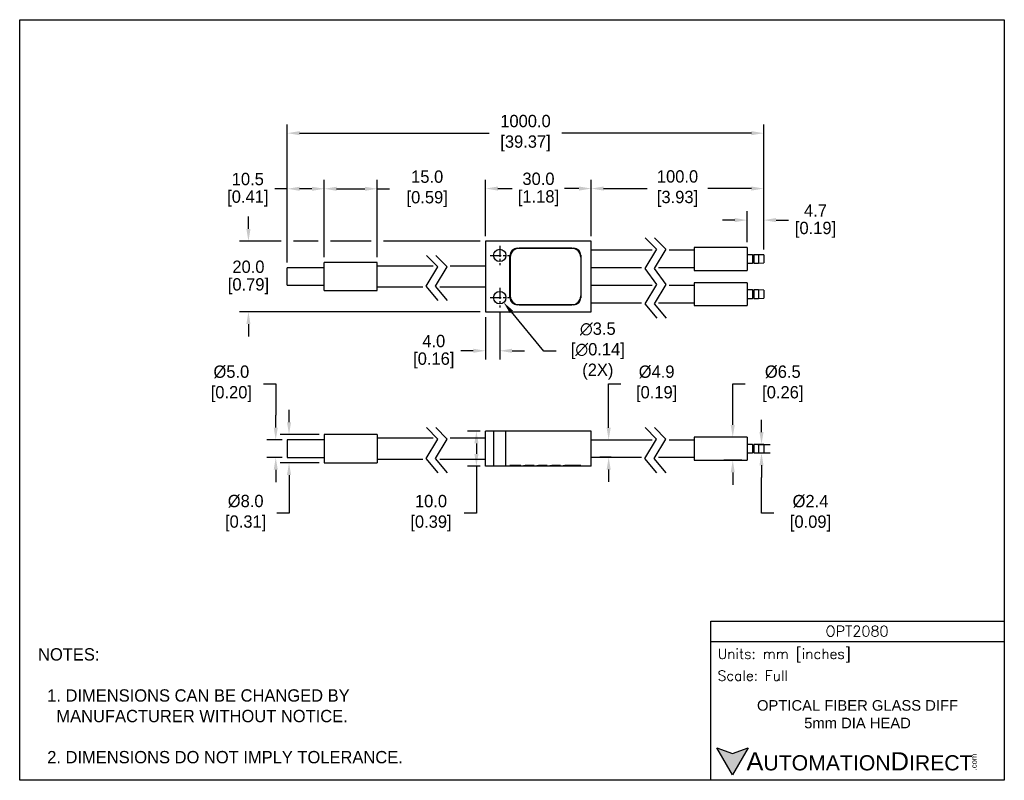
# Model space of a CAD drawing. Header units: inches. Extents: x 0 to 279, y 0 to 216.
import ezdxf

# ---------------------------------------------------------------- set-up
doc = ezdxf.new("R2010")
doc.units = ezdxf.units.IN
doc.header["$LTSCALE"] = 10
doc.header["$MEASUREMENT"] = 0
doc.linetypes.add('CENTER', pattern=[2, 1.25, -0.25, 0.25, -0.25])
doc.linetypes.add('HIDDEN', pattern=[0.375, 0.25, -0.125])
for name, color, linetype in [('CENTER', 40, 'CENTER'), ('DIMENSIONS', 140, 'Continuous'), ('HIDDEN', 102, 'HIDDEN'), ('TEXT', 140, 'Continuous')]:
    doc.layers.add(name, color=color, linetype=linetype)
doc.styles.add('ROMANS', font='romans.shx')
doc.styles.add('型式1', font='txt')
doc.dimstyles.get("Standard").update_dxf_attribs({"dimtxt": 3.5, "dimasz": 3.5, "dimexe": 2.5, "dimexo": 1.5, "dimgap": 1, "dimtad": 0, "dimtih": 1, "dimtoh": 1, "dimdec": 1, "dimzin": 0, "dimdsep": 46, "dimtxsty": 'Standard', "dimcen": 0, "dimadec": 0, "dimazin": 0, "dimtfac": 1, "dimtdec": 1, "dimtofl": 0, "dimtmove": 0, "dimatfit": 3, "dimfxl": 1, "dimtolj": 1, "dimtzin": 0, "dimarcsym": 0})

# ---------------------------------------------------------------- blocks, each defined once
blk = doc.blocks.new('*D41')
at = {"layer": 'DEFPOINTS', "color": 0, "transparency": 16777216}
for p in [(211.12, 183.69), (211.12, 149.15), (75.94, 145.5)]:
    blk.add_point(p, dxfattribs=at)
at = {"layer": 'DIMENSIONS', "color": 0, "lineweight": -2, "transparency": 16777216}
for p, q in [((75.94, 147), (75.94, 186.19)), ((211.12, 150.65), (211.12, 186.19)), ((79.44, 183.69), (133.2, 183.69)), ((207.62, 183.69), (153.86, 183.69))]:
    blk.add_line(p, q, dxfattribs=at)
at = {"layer": 'DIMENSIONS', "color": 0, "transparency": 16777216}
for points in [[(79.44, 184.28), (79.44, 183.11), (75.94, 183.69)], [(207.62, 184.28), (207.62, 183.11), (211.12, 183.69)]]:
    blk.add_solid(points, dxfattribs=at)
at = {"layer": 'DIMENSIONS', "color": 0, "transparency": 16777216, "insert": (143.53, 183.69), "char_height": 3.5, "attachment_point": 5}
blk.add_mtext('\\A1;1000.0\\P[39.37]', dxfattribs=at)
blk = doc.blocks.new('*D42')
at = {"layer": 'DEFPOINTS', "color": 0, "transparency": 16777216}
for p in [(211.12, 167.97), (162.21, 153), (211.12, 149.15)]:
    blk.add_point(p, dxfattribs=at)
at = {"layer": 'DIMENSIONS', "color": 0, "lineweight": -2, "transparency": 16777216}
for p, q in [((162.21, 154.5), (162.21, 170.47)), ((211.12, 150.65), (211.12, 170.47)), ((165.71, 167.97), (178.08, 167.97)), ((207.62, 167.97), (195.25, 167.97))]:
    blk.add_line(p, q, dxfattribs=at)
at = {"layer": 'DIMENSIONS', "color": 0, "transparency": 16777216}
for points in [[(165.71, 168.55), (165.71, 167.39), (162.21, 167.97)], [(207.62, 168.55), (207.62, 167.39), (211.12, 167.97)]]:
    blk.add_solid(points, dxfattribs=at)
at = {"layer": 'DIMENSIONS', "color": 0, "transparency": 16777216, "insert": (186.67, 167.97), "char_height": 3.5, "attachment_point": 5}
blk.add_mtext('\\A1;100.0\\P[3.93]', dxfattribs=at)
blk = doc.blocks.new('*D43')
at = {"layer": 'DEFPOINTS', "color": 0, "transparency": 16777216}
for p in [(132.21, 167.97), (132.21, 153), (162.21, 153)]:
    blk.add_point(p, dxfattribs=at)
at = {"layer": 'DIMENSIONS', "color": 0, "lineweight": -2, "transparency": 16777216}
for p, q in [((132.21, 154.5), (132.21, 170.47)), ((162.21, 154.5), (162.21, 170.47)), ((135.71, 167.97), (139.79, 167.97)), ((158.71, 167.97), (154.63, 167.97))]:
    blk.add_line(p, q, dxfattribs=at)
at = {"layer": 'DIMENSIONS', "color": 0, "transparency": 16777216}
for points in [[(135.71, 168.55), (135.71, 167.39), (132.21, 167.97)], [(158.71, 168.55), (158.71, 167.39), (162.21, 167.97)]]:
    blk.add_solid(points, dxfattribs=at)
at = {"layer": 'DIMENSIONS', "color": 0, "transparency": 16777216, "char_height": 3.5, "attachment_point": 5}
for s, insert in [('\\A1;30.0', (147.21, 170.72)), ('\\A1;[1.18]', (147.21, 165.22))]:
    blk.add_mtext(s, dxfattribs=dict(at, insert=insert))
blk = doc.blocks.new('*D44')
at = {"layer": 'DEFPOINTS', "color": 0, "transparency": 16777216}
for p in [(135.1, 138.36), (137.32, 135.65)]:
    blk.add_point(p, dxfattribs=at)
at = {"layer": 'DIMENSIONS', "color": 0, "lineweight": -2, "transparency": 16777216}
for p, q in [((148.69, 121.84), (139.55, 132.95)), ((152.19, 121.84), (148.69, 121.84))]:
    blk.add_line(p, q, dxfattribs=at)
at = {"layer": 'DIMENSIONS', "color": 0, "transparency": 16777216}
blk.add_solid([(140, 133.32), (139.1, 132.58), (137.32, 135.65)], dxfattribs=at)
at = {"layer": 'DIMENSIONS', "color": 0, "transparency": 16777216, "insert": (163.4, 121.84), "char_height": 3.5, "attachment_point": 5}
blk.add_mtext('\\A1; ∅3.5\\P [∅0.14]\\P (2X)', dxfattribs=at)
blk = doc.blocks.new('*D45')
at = {"layer": 'DEFPOINTS', "color": 0, "transparency": 16777216}
for p in [(211.12, 159.01), (206.42, 151.25), (211.12, 149.15)]:
    blk.add_point(p, dxfattribs=at)
at = {"layer": 'DIMENSIONS', "color": 0, "lineweight": -2, "transparency": 16777216}
for p, q in [((206.42, 152.75), (206.42, 161.51)), ((211.12, 150.65), (211.12, 161.51)), ((202.92, 159.01), (199.42, 159.01)), ((214.62, 159.01), (218.12, 159.01))]:
    blk.add_line(p, q, dxfattribs=at)
at = {"layer": 'DIMENSIONS', "color": 0, "transparency": 16777216}
for points in [[(202.92, 159.6), (202.92, 158.43), (206.42, 159.01)], [(214.62, 159.6), (214.62, 158.43), (211.12, 159.01)]]:
    blk.add_solid(points, dxfattribs=at)
at = {"layer": 'DIMENSIONS', "color": 0, "transparency": 16777216, "char_height": 3.5, "attachment_point": 5}
for s, insert in [('\\A1;4.7', (225.83, 161.76)), ('\\A1;[0.19]', (225.83, 156.26))]:
    blk.add_mtext(s, dxfattribs=dict(at, insert=insert))
blk = doc.blocks.new('*D46')
at = {"layer": 'DEFPOINTS', "color": 0, "transparency": 16777216}
for p in [(86.44, 167.9), (86.44, 147), (101.44, 147)]:
    blk.add_point(p, dxfattribs=at)
at = {"layer": 'DIMENSIONS', "color": 0, "lineweight": -2, "transparency": 16777216}
for p, q in [((86.44, 148.5), (86.44, 170.4)), ((89.94, 167.9), (97.94, 167.9)), ((101.44, 148.5), (101.44, 170.4)), ((101.44, 167.9), (104.94, 167.9))]:
    blk.add_line(p, q, dxfattribs=at)
at = {"layer": 'DIMENSIONS', "color": 0, "transparency": 16777216}
for points in [[(89.94, 168.48), (89.94, 167.32), (86.44, 167.9)], [(97.94, 168.48), (97.94, 167.32), (101.44, 167.9)]]:
    blk.add_solid(points, dxfattribs=at)
at = {"layer": 'DIMENSIONS', "color": 0, "transparency": 16777216, "insert": (114.98, 167.9), "char_height": 3.5, "attachment_point": 5}
blk.add_mtext('\\A1; 15.0\\P [0.59]', dxfattribs=at)
blk = doc.blocks.new('*D47')
at = {"layer": 'DEFPOINTS', "color": 0, "transparency": 16777216}
for p in [(75.94, 167.9), (75.94, 145.5), (86.44, 147)]:
    blk.add_point(p, dxfattribs=at)
at = {"layer": 'DIMENSIONS', "color": 0, "lineweight": -2, "transparency": 16777216}
for p, q in [((75.94, 167.9), (72.44, 167.9)), ((75.94, 147), (75.94, 170.4)), ((82.94, 167.9), (79.44, 167.9)), ((86.44, 148.5), (86.44, 170.4))]:
    blk.add_line(p, q, dxfattribs=at)
at = {"layer": 'DIMENSIONS', "color": 0, "transparency": 16777216}
for points in [[(79.44, 168.48), (79.44, 167.32), (75.94, 167.9)], [(82.94, 168.48), (82.94, 167.32), (86.44, 167.9)]]:
    blk.add_solid(points, dxfattribs=at)
at = {"layer": 'DIMENSIONS', "color": 0, "transparency": 16777216, "char_height": 3.5, "attachment_point": 5}
for s, insert in [('\\A1;10.5', (64.73, 170.65)), ('\\A1;[0.41]', (64.73, 165.15))]:
    blk.add_mtext(s, dxfattribs=dict(at, insert=insert))
blk = doc.blocks.new('*D48')
at = {"layer": 'DEFPOINTS', "color": 0, "transparency": 16777216}
for p in [(132.21, 153), (64.91, 133), (132.21, 133)]:
    blk.add_point(p, dxfattribs=at)
at = {"layer": 'DIMENSIONS', "color": 0, "lineweight": -2, "transparency": 16777216}
for p, q in [((64.91, 156.5), (64.91, 160)), ((74.19, 153), (62.41, 153)), ((84.69, 153), (77.69, 153)), ((99.69, 153), (88.19, 153)), ((130.71, 153), (103.19, 153)), ((130.71, 133), (62.41, 133)), ((64.91, 129.5), (64.91, 126))]:
    blk.add_line(p, q, dxfattribs=at)
at = {"layer": 'DIMENSIONS', "color": 0, "transparency": 16777216}
for points in [[(64.33, 156.5), (65.49, 156.5), (64.91, 153)], [(64.33, 129.5), (65.49, 129.5), (64.91, 133)]]:
    blk.add_solid(points, dxfattribs=at)
at = {"layer": 'DIMENSIONS', "color": 0, "transparency": 16777216, "char_height": 3.5, "attachment_point": 5}
for s, insert in [('\\A1;20.0', (64.91, 145.75)), ('\\A1;[0.79]', (64.91, 140.25))]:
    blk.add_mtext(s, dxfattribs=dict(at, insert=insert))
blk = doc.blocks.new('*D49')
at = {"layer": 'DEFPOINTS', "color": 0, "transparency": 16777216}
for p in [(132.21, 99.14), (129.6, 89.14), (132.21, 89.14)]:
    blk.add_point(p, dxfattribs=at)
at = {"layer": 'DIMENSIONS', "color": 0, "lineweight": -2, "transparency": 16777216}
for p, q in [((130.71, 99.14), (127.1, 99.14)), ((129.6, 95.64), (129.6, 92.64)), ((130.71, 89.14), (127.1, 89.14)), ((129.6, 89.14), (129.6, 75.82)), ((129.6, 75.82), (126.1, 75.82))]:
    blk.add_line(p, q, dxfattribs=at)
at = {"layer": 'DIMENSIONS', "color": 0, "transparency": 16777216}
for points in [[(129.02, 95.64), (130.19, 95.64), (129.6, 99.14)], [(129.02, 92.64), (130.19, 92.64), (129.6, 89.14)]]:
    blk.add_solid(points, dxfattribs=at)
at = {"layer": 'DIMENSIONS', "color": 0, "transparency": 16777216, "insert": (116.06, 75.82), "char_height": 3.5, "attachment_point": 5}
blk.add_mtext('\\A1; 10.0\\P [0.39]', dxfattribs=at)
blk = doc.blocks.new('*D50')
at = {"layer": 'DEFPOINTS', "color": 0, "transparency": 16777216}
for p in [(86.44, 98.14), (76.43, 90.14), (86.44, 90.14)]:
    blk.add_point(p, dxfattribs=at)
at = {"layer": 'DIMENSIONS', "color": 0, "lineweight": -2, "transparency": 16777216}
for p, q in [((76.43, 101.64), (76.43, 105.14)), ((84.94, 98.14), (73.93, 98.14)), ((84.94, 90.14), (73.93, 90.14)), ((76.43, 86.64), (76.43, 75.84)), ((76.43, 75.84), (72.93, 75.84))]:
    blk.add_line(p, q, dxfattribs=at)
at = {"layer": 'DIMENSIONS', "color": 0, "transparency": 16777216}
for points in [[(75.84, 101.64), (77.01, 101.64), (76.43, 98.14)], [(75.84, 86.64), (77.01, 86.64), (76.43, 90.14)]]:
    blk.add_solid(points, dxfattribs=at)
at = {"layer": 'DIMENSIONS', "color": 0, "transparency": 16777216, "insert": (63.47, 75.84), "char_height": 3.5, "attachment_point": 5}
blk.add_mtext('\\A1; %%C8.0\\P [0.31]', dxfattribs=at)
blk = doc.blocks.new('*D51')
at = {"layer": 'DEFPOINTS', "color": 0, "transparency": 16777216}
for p in [(72.66, 96.64), (75.94, 96.64), (75.94, 91.64)]:
    blk.add_point(p, dxfattribs=at)
at = {"layer": 'DIMENSIONS', "color": 0, "lineweight": -2, "transparency": 16777216}
for p, q in [((69.16, 112.55), (72.66, 112.55)), ((72.66, 112.55), (72.66, 103.64)), ((72.66, 100.14), (72.66, 103.64)), ((74.44, 96.64), (70.16, 96.64)), ((74.44, 91.64), (70.16, 91.64)), ((72.66, 88.14), (72.66, 84.64))]:
    blk.add_line(p, q, dxfattribs=at)
at = {"layer": 'DIMENSIONS', "color": 0, "transparency": 16777216}
for points in [[(72.08, 100.14), (73.24, 100.14), (72.66, 96.64)], [(72.08, 88.14), (73.24, 88.14), (72.66, 91.64)]]:
    blk.add_solid(points, dxfattribs=at)
at = {"layer": 'DIMENSIONS', "color": 0, "transparency": 16777216, "insert": (59.41, 112.55), "char_height": 3.5, "attachment_point": 5}
blk.add_mtext('\\A1; %%C5.0\\P [0.20]', dxfattribs=at)
blk = doc.blocks.new('*D52')
at = {"layer": 'DEFPOINTS', "color": 0, "transparency": 16777216}
for p in [(167.13, 96.59), (170.83, 96.59), (169.35, 91.69)]:
    blk.add_point(p, dxfattribs=at)
at = {"layer": 'DIMENSIONS', "color": 0, "lineweight": -2, "transparency": 16777216}
for p, q in [((167.13, 100.09), (167.13, 112.55)), ((167.13, 112.55), (170.63, 112.55)), ((169.33, 96.59), (164.63, 96.59)), ((167.85, 91.69), (164.63, 91.69)), ((167.13, 88.19), (167.13, 84.69))]:
    blk.add_line(p, q, dxfattribs=at)
at = {"layer": 'DIMENSIONS', "color": 0, "transparency": 16777216}
for points in [[(166.55, 100.09), (167.71, 100.09), (167.13, 96.59)], [(166.55, 88.19), (167.71, 88.19), (167.13, 91.69)]]:
    blk.add_solid(points, dxfattribs=at)
at = {"layer": 'DIMENSIONS', "color": 0, "transparency": 16777216, "insert": (180.09, 112.55), "char_height": 3.5, "attachment_point": 5}
blk.add_mtext('\\A1; %%C4.9\\P [0.19]', dxfattribs=at)
blk = doc.blocks.new('*D53')
at = {"layer": 'DEFPOINTS', "color": 0, "transparency": 16777216}
for p in [(202.34, 97.39), (206.42, 97.39), (206.42, 90.89)]:
    blk.add_point(p, dxfattribs=at)
at = {"layer": 'DIMENSIONS', "color": 0, "lineweight": -2, "transparency": 16777216}
for p, q in [((202.34, 100.89), (202.34, 112.55)), ((202.34, 112.55), (205.84, 112.55)), ((204.92, 97.39), (199.84, 97.39)), ((204.92, 90.89), (199.84, 90.89)), ((202.34, 87.39), (202.34, 83.89))]:
    blk.add_line(p, q, dxfattribs=at)
at = {"layer": 'DIMENSIONS', "color": 0, "transparency": 16777216}
for points in [[(201.76, 100.89), (202.93, 100.89), (202.34, 97.39)], [(201.76, 87.39), (202.93, 87.39), (202.34, 90.89)]]:
    blk.add_solid(points, dxfattribs=at)
at = {"layer": 'DIMENSIONS', "color": 0, "transparency": 16777216, "insert": (215.89, 112.55), "char_height": 3.5, "attachment_point": 5}
blk.add_mtext('\\A1; %%C6.5\\P [0.26]', dxfattribs=at)
blk = doc.blocks.new('*D54')
at = {"layer": 'DEFPOINTS', "color": 0, "transparency": 16777216}
for p in [(207.97, 95.34), (207.97, 92.94), (210.5, 92.94)]:
    blk.add_point(p, dxfattribs=at)
at = {"layer": 'DIMENSIONS', "color": 0, "lineweight": -2, "transparency": 16777216}
for p, q in [((210.5, 98.84), (210.5, 102.34)), ((209.47, 95.34), (213, 95.34)), ((209.47, 92.94), (213, 92.94)), ((210.5, 89.44), (210.5, 85.94)), ((210.5, 75.81), (210.5, 85.94)), ((214, 75.81), (210.5, 75.81))]:
    blk.add_line(p, q, dxfattribs=at)
at = {"layer": 'DIMENSIONS', "color": 0, "transparency": 16777216}
for points in [[(209.92, 98.84), (211.08, 98.84), (210.5, 95.34)], [(209.92, 89.44), (211.08, 89.44), (210.5, 92.94)]]:
    blk.add_solid(points, dxfattribs=at)
at = {"layer": 'DIMENSIONS', "color": 0, "transparency": 16777216, "insert": (223.75, 75.81), "char_height": 3.5, "attachment_point": 5}
blk.add_mtext('\\A1; %%C2.4\\P [0.09]', dxfattribs=at)
blk = doc.blocks.new('*D55')
at = {"layer": 'DEFPOINTS', "color": 0, "transparency": 16777216}
for p in [(136.21, 134.25), (132.21, 133), (132.21, 121.92)]:
    blk.add_point(p, dxfattribs=at)
at = {"layer": 'DIMENSIONS', "color": 0, "lineweight": -2, "transparency": 16777216}
for p, q in [((132.21, 131.5), (132.21, 119.42)), ((136.21, 132.75), (136.21, 119.42)), ((128.71, 121.92), (125.21, 121.92)), ((139.71, 121.92), (143.21, 121.92))]:
    blk.add_line(p, q, dxfattribs=at)
at = {"layer": 'DIMENSIONS', "color": 0, "transparency": 16777216}
for points in [[(128.71, 122.51), (128.71, 121.34), (132.21, 121.92)], [(139.71, 122.51), (139.71, 121.34), (136.21, 121.92)]]:
    blk.add_solid(points, dxfattribs=at)
at = {"layer": 'DIMENSIONS', "color": 0, "transparency": 16777216, "char_height": 3.5, "attachment_point": 5}
for s, insert in [('\\A1;4.0', (117.5, 124.67)), ('\\A1;[0.16]', (117.5, 119.17))]:
    blk.add_mtext(s, dxfattribs=dict(at, insert=insert))

msp = doc.modelspace()

# ---------------------------------------------------------------- hatches: boundary and pattern name
at = {"layer": 'TEXT'}
msp.add_hatch(color=256, dxfattribs=at).paths.add_polyline_path([(206.74, 9.21), (202.31, 7.59), (197.87, 9.21), (202.31, 1.53)])

# ---------------------------------------------------------------- linework, layer by layer
for p, q in [((162.21, 153), (132.21, 153)), ((132.21, 153), (132.21, 133)), ((141.21, 151.05), (157.21, 151.05)), ((156.71, 151), (141.71, 151)), ((162.21, 133), (162.21, 153)), ((191.42, 151.25), (191.42, 144.75)), ((206.42, 151.25), (191.42, 151.25)), ((206.42, 151.25), (206.42, 144.75)), ((139.11, 137.05), (139.11, 148.95)), ((139.21, 148.5), (139.21, 137.5)), ((159.21, 149.05), (159.21, 136.95)), ((179.45, 150.45), (162.21, 150.45)), ((191.42, 150.45), (184.26, 150.45)), ((207.97, 149.2), (206.42, 149.2)), ((207.97, 149.2), (207.97, 146.8)), ((208.37, 149.2), (208.37, 146.8)), ((209.62, 149.2), (208.37, 149.2)), ((209.62, 149.2), (209.62, 146.8)), ((211.12, 149.15), (209.62, 149.2)), ((211.12, 149.15), (211.12, 146.85)), ((75.94, 140.5), (75.94, 145.5)), ((86.44, 145.5), (75.94, 145.5)), ((86.44, 139), (86.44, 147)), ((101.44, 147), (86.44, 147)), ((101.44, 139), (101.44, 147)), ((117.35, 145.95), (101.44, 145.95)), ((132.21, 145.95), (122.16, 145.95)), ((162.21, 145.55), (176.49, 145.55)), ((181.3, 145.55), (191.42, 145.55)), ((206.42, 146.8), (207.97, 146.8)), ((208.37, 146.8), (209.62, 146.8)), ((209.62, 146.8), (211.12, 146.85)), ((191.42, 144.75), (206.42, 144.75)), ((75.94, 140.5), (86.44, 140.5)), ((101.44, 140.05), (114.42, 140.05)), ((119.23, 140.05), (132.21, 140.05)), ((179.45, 140.45), (162.21, 140.45)), ((191.42, 140.45), (184.26, 140.45)), ((191.42, 141.25), (191.42, 134.75)), ((206.42, 141.25), (191.42, 141.25)), ((206.42, 141.25), (206.42, 134.75)), ((86.44, 139), (101.44, 139)), ((207.97, 139.2), (206.42, 139.2)), ((207.97, 139.2), (207.97, 136.8)), ((208.37, 139.2), (208.37, 136.8)), ((209.62, 139.2), (208.37, 139.2)), ((209.62, 139.2), (209.62, 136.8)), ((211.12, 139.15), (209.62, 139.2)), ((211.12, 139.15), (211.12, 136.85)), ((157.21, 134.95), (141.21, 134.95)), ((141.71, 135), (156.71, 135)), ((162.21, 135.55), (176.49, 135.55)), ((181.3, 135.55), (191.42, 135.55)), ((191.42, 134.75), (206.42, 134.75)), ((206.42, 136.8), (207.97, 136.8)), ((208.37, 136.8), (209.62, 136.8)), ((209.62, 136.8), (211.12, 136.85)), ((132.21, 133), (162.21, 133)), ((86.44, 98.14), (86.44, 90.14)), ((101.44, 98.14), (86.44, 98.14)), ((101.44, 98.14), (101.44, 90.14)), ((162.21, 99.14), (132.21, 99.14)), ((132.21, 89.14), (132.21, 99.14)), ((134.46, 99.14), (134.46, 89.14)), ((137.96, 89.14), (137.96, 99.14)), ((162.21, 89.14), (162.21, 99.14)), ((75.94, 96.64), (75.94, 91.64)), ((86.44, 96.64), (75.94, 96.64)), ((117.35, 97.09), (101.44, 97.09)), ((132.21, 97.09), (122.16, 97.09)), ((179.45, 96.59), (162.21, 96.59)), ((191.42, 96.59), (184.26, 96.59)), ((191.42, 97.39), (191.42, 90.89)), ((206.42, 97.39), (191.42, 97.39)), ((206.42, 97.39), (206.42, 90.89)), ((207.97, 95.34), (206.42, 95.34)), ((207.97, 95.34), (207.97, 92.94)), ((208.37, 95.34), (208.37, 92.94)), ((209.62, 95.34), (208.37, 95.34)), ((209.62, 95.34), (209.62, 92.94)), ((211.12, 95.29), (209.62, 95.34)), ((211.12, 95.29), (211.12, 92.99)), ((206.42, 92.94), (207.97, 92.94)), ((208.37, 92.94), (209.62, 92.94)), ((209.62, 92.94), (211.12, 92.99)), ((75.94, 91.64), (86.44, 91.64)), ((86.44, 90.14), (101.44, 90.14)), ((101.44, 91.19), (114.42, 91.19)), ((119.23, 91.19), (132.21, 91.19)), ((162.21, 91.69), (176.49, 91.69)), ((181.3, 91.69), (191.42, 91.69)), ((191.42, 90.89), (206.42, 90.89)), ((162.21, 89.14), (132.21, 89.14))]:
    msp.add_line(p, q)
for centre in [(136.21, 149), (136.21, 137)]:
    msp.add_circle(centre, 1.75)
for centre, radius, start, end in [((141.21, 148.95), 2.1, 90, 180), ((141.71, 148.5), 2.5, 90, 180), ((156.71, 148.5), 2.5, 0, 90), ((157.21, 149.05), 2, 0, 90), ((208.17, 149.35), 0.25, 216.8699, 323.1301), ((208.17, 146.65), 0.25, 36.8699, 143.1301), ((141.21, 137.05), 2.1, 180, 270), ((141.71, 137.5), 2.5, 180, 270), ((156.71, 137.5), 2.5, 270, 0), ((157.21, 136.95), 2, 270, 0), ((208.17, 139.35), 0.25, 216.8699, 323.1301), ((208.17, 136.65), 0.25, 36.8699, 143.1301), ((208.17, 95.49), 0.25, 216.8699, 323.1301), ((208.17, 92.79), 0.25, 36.8699, 143.1301)]:
    msp.add_arc(centre, radius, start, end)
at = {"layer": 'CENTER', "ltscale": 0.25}
for p, q in [((136.21, 151.75), (136.21, 146.25)), ((133.46, 149), (138.96, 149)), ((136.21, 139.75), (136.21, 134.25)), ((133.46, 137), (138.96, 137))]:
    msp.add_line(p, q, dxfattribs=at)
at = {"layer": 'DEFPOINTS'}
msp.add_lwpolyline([(0, 215.9), (279.4, 215.9), (279.4, 0), (0, 0)], close=True, dxfattribs=at)
at = {"layer": 'DIMENSIONS'}
for points in [[(177.47, 153.97), (180.7, 150.75), (177.39, 145.26), (180.7, 140.75), (177.39, 135.26), (180.78, 131.15)], [(180.13, 153.97), (183.36, 150.75), (180.05, 145.26), (183.36, 140.75), (180.05, 135.26), (183.44, 131.15)], [(118.71, 136.15), (115.32, 140.26), (118.63, 145.75), (115.41, 148.97)], [(121.37, 136.15), (117.98, 140.26), (121.29, 145.75), (118.06, 148.97)], [(118.71, 87.28), (115.32, 91.39), (118.63, 96.88), (115.41, 100.11)], [(121.37, 87.28), (117.98, 91.39), (121.29, 96.88), (118.06, 100.11)], [(180.78, 87.28), (177.39, 91.39), (180.7, 96.88), (177.47, 100.11)], [(183.44, 87.28), (180.05, 91.39), (183.36, 96.88), (180.13, 100.11)]]:
    msp.add_lwpolyline(points, dxfattribs=at)
at = {"layer": 'HIDDEN'}
for p, q in [((139.11, 89.39), (139.11, 89.14)), ((141.21, 89.39), (139.11, 89.39)), ((139.21, 89.39), (139.21, 89.24)), ((141.71, 89.24), (139.21, 89.24)), ((157.21, 89.39), (141.21, 89.39)), ((156.71, 89.24), (141.71, 89.24)), ((159.21, 89.24), (156.71, 89.24)), ((159.21, 89.39), (157.21, 89.39)), ((159.21, 89.39), (159.21, 89.14))]:
    msp.add_line(p, q, dxfattribs=at)
at = {"layer": 'TEXT'}
msp.add_line((196.09, 39.42), (279.4, 39.42), dxfattribs=at)
for points in [[(196.09, 0), (196.09, 45.17), (279.4, 45.17), (279.4, 0)], [(206.74, 9.21), (202.31, 1.53), (197.87, 9.21), (202.31, 7.59)]]:
    msp.add_lwpolyline(points, close=True, dxfattribs=at)

# ---------------------------------------------------------------- texts
for s, insert, char_height, width, attachment_point, style in [('OPT2080', (237.62, 42.33), 3, 55.9017, 5, 'ROMANS'), (' Units: mm [inches]', (196.09, 35.43), 2.8712, 83.3079, 4, 'ROMANS'), (' Scale: Full', (196.09, 29.69), 2.8712, 83.3079, 4, 'ROMANS'), ('{\\fArial|b0|i0|c0|p34;     \\H1.2x;A\\H0.8333x;UTOMATION\\H1.2x;D\\H0.8333x;IRECT}', (197.87, 5.37), 4.3068, 72.9565, 4, '型式1')]:
    msp.add_mtext(s, dxfattribs=dict(at, insert=insert, char_height=char_height, width=width, attachment_point=attachment_point, style=style))
at = {"layer": 'TEXT', "insert": (5.21, 37.5), "char_height": 3.5, "attachment_point": 1}
msp.add_mtext_dynamic_manual_height_columns('NOTES:\\P\\P  1. DIMENSIONS CAN BE CHANGED BY      \\P    MANUFACTURER WITHOUT NOTICE.\\P\\P  2. DIMENSIONS DO NOT IMPLY TOLERANCE.', width=190.8823, gutter_width=1, heights=[0], dxfattribs=at)
at = {"layer": 'TEXT', "insert": (237.75, 18.74), "char_height": 3, "width": 66.5595, "attachment_point": 5}
msp.add_mtext('{\\fArial|b0|i0|c0|p34;OPTICAL FIBER GLASS DIFF 5mm DIA HEAD}', dxfattribs=at)
at = {"layer": 'TEXT', "insert": (270.01, 2.84), "char_height": 1.5505, "width": 4.5946, "attachment_point": 1, "rotation": 90, "style": '型式1'}
msp.add_mtext('{\\fArial|b0|i0|c0|p34;.com}', dxfattribs=at)

# ---------------------------------------------------------------- dimensions: what is measured, and where the dimension line sits
at = {"layer": 'DIMENSIONS'}
for base, p1, text, picture, middle in [((211.12, 183.69), (75.94, 145.5), '1000.0\\P[39.37]', '*D41', (143.53, 183.69)), ((211.12, 167.97), (162.21, 153), '100.0\\P[3.93]', '*D42', (186.67, 167.97))]:
    dim = msp.add_linear_dim(base=base, p1=p1, p2=(211.12, 149.15), text=text, dimstyle='Standard', override={"dimpost": '\\X'}, dxfattribs=at)
    dim.commit()
    dim.dimension.update_dxf_attribs({"geometry": picture, "text_midpoint": middle})
dim = msp.add_linear_dim(base=(86.44, 167.9), p1=(101.44, 147), p2=(86.44, 147), text=' <>', dimstyle='Standard', override={"dimpost": '\\X'}, dxfattribs=at)
dim.commit()
dim.dimension.update_dxf_attribs({"geometry": '*D46', "text_midpoint": (114.98, 167.9), "dimtype": 160})
for base, p1, p2, picture, middle in [((75.94, 167.9), (86.44, 147), (75.94, 145.5), '*D47', (64.73, 167.9)), ((132.21, 167.97), (162.21, 153), (132.21, 153), '*D43', (147.21, 167.97)), ((211.12, 159.01), (206.42, 151.25), (211.12, 149.15), '*D45', (225.83, 159.01)), ((132.21, 121.92), (136.21, 134.25), (132.21, 133), '*D55', (117.5, 121.92))]:
    dim = msp.add_linear_dim(base=base, p1=p1, p2=p2, dimstyle='Standard', override={"dimpost": '\\X'}, dxfattribs=at)
    dim.commit()
    dim.dimension.update_dxf_attribs({"geometry": picture, "text_midpoint": middle})
dim = msp.add_linear_dim(base=(64.91, 133), p1=(132.21, 153), p2=(132.21, 133), angle=90, dimstyle='Standard', override={"dimpost": '\\X'}, dxfattribs=at)
dim.commit()
dim.dimension.update_dxf_attribs({"geometry": '*D48', "text_midpoint": (64.91, 143)})
dim = msp.add_diameter_dim_2p(p1=(135.1, 138.36), p2=(137.32, 135.65), text=' <>\\P (2X)', dimstyle='Standard', override={"dimpost": '\\X'}, dxfattribs=at)
dim.commit()
dim.dimension.update_dxf_attribs({"geometry": '*D44', "text_midpoint": (163.4, 121.84), "dimtype": 163})
for base, p1, p2, text, override, picture, middle in [((72.66, 96.64), (75.94, 91.64), (75.94, 96.64), ' %%C<>', {"dimpost": '\\X', "dimtmove": 1}, '*D51', (67.95, 112.55)), ((167.13, 96.59), (169.35, 91.69), (170.83, 96.59), ' %%C<>', {"dimpost": '\\X'}, '*D52', (180.09, 112.55)), ((202.34, 97.39), (206.42, 90.89), (206.42, 97.39), ' %%C<>', {"dimpost": '\\X'}, '*D53', (215.89, 112.55)), ((76.43, 90.14), (86.44, 98.14), (86.44, 90.14), ' %%C<>', {"dimpost": '\\X'}, '*D50', (63.47, 75.84)), ((210.5, 92.94), (207.97, 95.34), (207.97, 92.94), ' %%C<>', {"dimpost": '\\X', "dimtmove": 1}, '*D54', (211.81, 75.81)), ((129.6, 89.14), (132.21, 99.14), (132.21, 89.14), ' <>', {"dimpost": '\\X'}, '*D49', (116.06, 75.82))]:
    dim = msp.add_linear_dim(base=base, p1=p1, p2=p2, angle=90, text=text, dimstyle='Standard', override=override, dxfattribs=at)
    dim.commit()
    dim.dimension.update_dxf_attribs({"geometry": picture, "text_midpoint": middle, "dimtype": 160})

doc.saveas('drawing.dxf')
